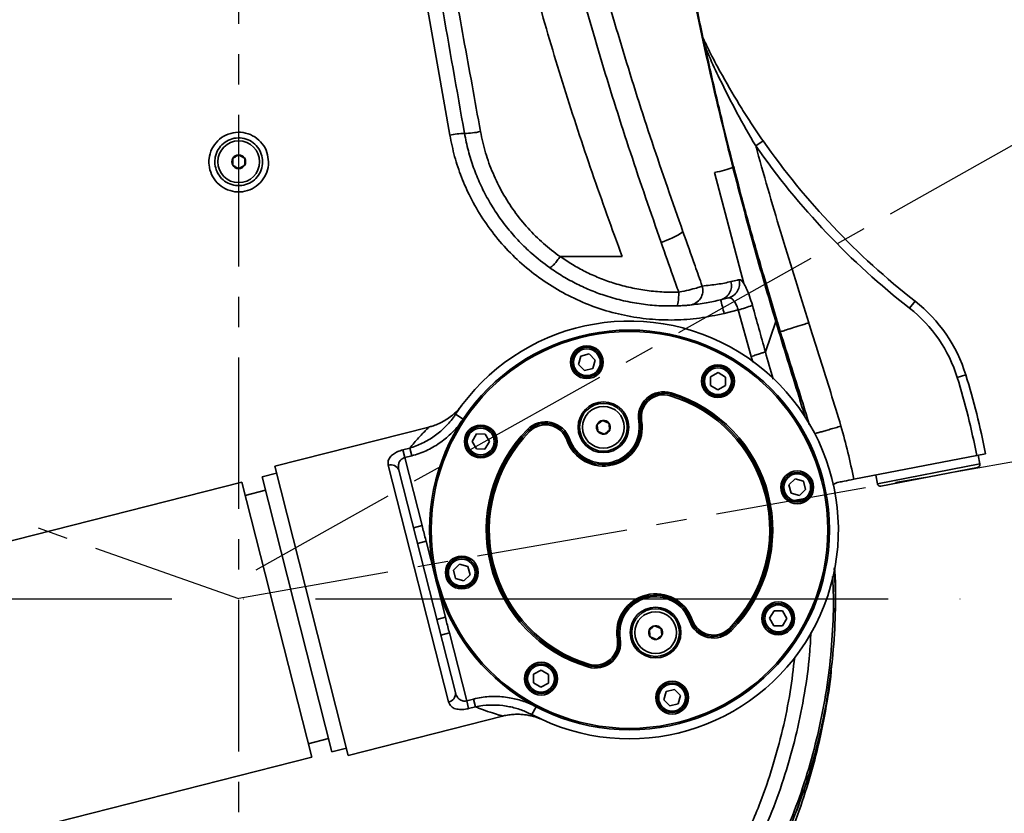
# Model space of a CAD drawing. Header units: millimetres. Extents: x -10540 to 6039, y -7467 to 6433.
# Tile 173 of 236: x -4264 to -3934, y 663 to 929. Entities that reach past the tile are written whole.
import ezdxf

# ---------------------------------------------------------------- set-up
doc = ezdxf.new("R2010")
doc.units = ezdxf.units.MM
doc.header["$LTSCALE"] = 8
doc.header["$PDSIZE"] = -1
doc.linetypes.add('ACAD_ISO04W100', pattern=[30, 24, -3, 0, -3])
doc.linetypes.add('CENTER', pattern=[10.16, 6.35, -1.27, 1.27, -1.27])
doc.layers.get('Defpoints').update_dxf_attribs({"true_color": 0x5e5e5e})
doc.layers.add('细实线层', color=7, linetype='Continuous')
doc.dimstyles.new('ISO-25', dxfattribs={"dimscale": 20, "dimtxt": 5, "dimasz": 6, "dimexe": 6, "dimexo": 0.625, "dimtad": 1, "dimtoh": 1, "dimdec": 0, "dimtxsty": 'Standard', "dimcen": 2.5, "dimclrd": 1, "dimclre": 1, "dimclrt": 4, "dimadec": 1, "dimazin": 2, "dimtfac": 1, "dimtdec": 0, "dimtmove": 0, "dimatfit": 0, "dimfxl": 1, "dimarcsym": 0})

# ---------------------------------------------------------------- blocks, each defined once
blk = doc.blocks.new('*D84')
at = {"color": 1, "lineweight": -2, "transparency": 16777216}
for p, q in [((-3737.67, 722.67), (-3737.67, -441.78)), ((-4390.83, 112.7), (-4390.83, -441.78)), ((-4270.83, -321.78), (-3857.67, -321.78))]:
    blk.add_line(p, q, dxfattribs=at)
at = {"color": 1, "transparency": 16777216}
for points in [[(-4270.83, -301.78), (-4270.83, -341.78), (-4390.83, -321.78)], [(-3857.67, -301.78), (-3857.67, -341.78), (-3737.67, -321.78)]]:
    blk.add_solid(points, dxfattribs=at)
at = {"layer": 'Defpoints', "color": 0, "transparency": 16777216}
for p in [(-3737.67, 735.17), (-4390.83, 125.2), (-3737.67, -321.78)]:
    blk.add_point(p, dxfattribs=at)
at = {"color": 4, "transparency": 16777216, "insert": (-4064.25, -239.28), "char_height": 100, "attachment_point": 5}
blk.add_mtext('{\\H1.4x;653}', dxfattribs=at)
blk = doc.blocks.new('*D85')
at = {"color": 1, "lineweight": -2, "transparency": 16777216}
for p, q in [((-1746.96, 924.1), (-1746.96, -622.79)), ((-4390.83, 112.7), (-4390.83, -622.79)), ((-4270.83, -502.79), (-1866.96, -502.79))]:
    blk.add_line(p, q, dxfattribs=at)
at = {"color": 1, "transparency": 16777216}
for points in [[(-4270.83, -482.79), (-4270.83, -522.79), (-4390.83, -502.79)], [(-1866.96, -482.79), (-1866.96, -522.79), (-1746.96, -502.79)]]:
    blk.add_solid(points, dxfattribs=at)
at = {"layer": 'Defpoints', "color": 0, "transparency": 16777216}
for p in [(-1746.96, 936.6), (-4390.83, 125.2), (-1746.96, -502.79)]:
    blk.add_point(p, dxfattribs=at)
at = {"color": 4, "transparency": 16777216, "insert": (-3068.9, -420.29), "char_height": 100, "attachment_point": 5}
blk.add_mtext('{\\H1.4x;2644}', dxfattribs=at)
blk = doc.blocks.new('*D88')
at = {"color": 1, "lineweight": -2, "transparency": 16777216}
for p, q in [((-4178.33, 3196.66), (-1466.17, 3196.66)), ((-1586.17, 255.17), (-1586.17, 3076.66)), ((-4078.33, 135.17), (-1466.17, 135.17))]:
    blk.add_line(p, q, dxfattribs=at)
at = {"color": 1, "transparency": 16777216}
for points in [[(-1606.17, 3076.66), (-1566.17, 3076.66), (-1586.17, 3196.66)], [(-1606.17, 255.17), (-1566.17, 255.17), (-1586.17, 135.17)]]:
    blk.add_solid(points, dxfattribs=at)
at = {"layer": 'Defpoints', "color": 0, "transparency": 16777216}
for p in [(-4190.83, 3196.66), (-1586.17, 3196.66), (-4090.83, 135.17)]:
    blk.add_point(p, dxfattribs=at)
at = {"color": 4, "transparency": 16777216, "insert": (-1669.45, 1665.91), "char_height": 100, "attachment_point": 5, "rotation": 90}
blk.add_mtext('{\\H1.4x;3061}', dxfattribs=at)
blk = doc.blocks.new('*U97')
at = {"color": 0, "linetype": 'CENTER', "transparency": 16777216}
blk.add_line((0, -1373.71), (0, -2), dxfattribs=at)
blk = doc.blocks.new('*D100')
at = {"layer": 'Defpoints', "color": 0, "transparency": 16777216}
for p in [(-4190.83, 2125.8), (-2909.83, 2125.17), (-3967.42, 1929.6), (-3669.79, 1679.14), (-3745.6, 667.95)]:
    blk.add_point(p, dxfattribs=at)
at = {"layer": '细实线层', "color": 1, "lineweight": -2, "transparency": 16777216}
blk.add_arc((-4001.9, 2125.71), 556.52, 292.3505, 347.5936, dxfattribs=at)
at = {"layer": '细实线层', "color": 1, "transparency": 16777216}
for points in [[(-3478.26, 2008.31), (-3438.49, 2003.97), (-3445.38, 2125.43)], [(-3784.71, 1591.78), (-3795.84, 1630.2), (-3905.53, 1577.59)]]:
    blk.add_solid(points, dxfattribs=at)
at = {"layer": '细实线层', "color": 4, "transparency": 16777216, "insert": (-3624.05, 1808.33), "char_height": 100, "attachment_point": 5, "rotation": 49.972}
blk.add_mtext('80°', dxfattribs=at)
blk = doc.blocks.new('*D102')
at = {"layer": 'Defpoints', "color": 0, "transparency": 16777216}
for p in [(-4190.83, 1962.39), (-3558.42, 1206.23), (-3038.6, 938.59), (-4190.83, 802.64), (-4190.83, 735.42)]:
    blk.add_point(p, dxfattribs=at)
at = {"layer": '细实线层', "color": 1, "lineweight": -2, "transparency": 16777216}
blk.add_arc((-4190.83, 735.42), 788.42, 18.72908, 81.27092, dxfattribs=at)
at = {"layer": '细实线层', "color": 1, "transparency": 16777216}
for points in [[(-4072.7, 1494.77), (-4069.65, 1534.65), (-4190.83, 1523.84)], [(-3424.78, 993.54), (-3463.53, 983.62), (-3414.39, 872.33)]]:
    blk.add_solid(points, dxfattribs=at)
at = {"layer": '细实线层', "color": 4, "transparency": 16777216, "insert": (-3643.51, 1387.69), "char_height": 100, "attachment_point": 5, "rotation": 320}
blk.add_mtext('80°', dxfattribs=at)
blk = doc.blocks.new('*D105')
at = {"layer": 'Defpoints', "color": 0, "transparency": 16777216}
for p in [(-4190.83, 1893.17), (-4428.18, 1280.34), (-5294.27, 1124.16), (-4190.83, 735.17), (-4190.83, 521.46)]:
    blk.add_point(p, dxfattribs=at)
at = {"layer": '细实线层', "color": 1, "lineweight": -2, "transparency": 16777216}
blk.add_arc((-4190.83, 735.17), 594.6, 101.583, 148.99841, dxfattribs=at)
at = {"layer": '细实线层', "color": 1, "transparency": 16777216}
for points in [[(-4312.23, 1337.56), (-4308.2, 1297.76), (-4190.83, 1329.77)], [(-4682.39, 1032.91), (-4718.58, 1049.95), (-4751.6, 932.86)]]:
    blk.add_solid(points, dxfattribs=at)
at = {"layer": '细实线层', "color": 4, "transparency": 16777216, "insert": (-4570.77, 1271.97), "char_height": 100, "attachment_point": 5, "rotation": 35.2907}
blk.add_mtext('60%%D', dxfattribs=at)

msp = doc.modelspace()

# ---------------------------------------------------------------- linework, layer by layer
at = {"linetype": 'Continuous', "lineweight": 35}
for p, q in [((-4120.07, 890.58), (-4145.74, 1036.09)), ((-4015.09, 888.72), (-4017.55, 887)), ((-4021.53, 840.84), (-4031.3, 878.1)), ((-4083.09, 849.9), (-4062.31, 849.9)), ((-4083.09, 849.89), (-4083.09, 849.9)), ((-4014.86, 843.46), (-4010.47, 828.55)), ((-4026.63, 836.07), (-4029.33, 835.4)), ((-4023.39, 832.02), (-4028.13, 830.84)), ((-4019.03, 816.44), (-4023.39, 832.02)), ((-3964.12, 834.93), (-3965.97, 832.57)), ((-4010.81, 828.11), (-4010.47, 828.55)), ((-4010.81, 828.11), (-4014.31, 818.02)), ((-4010.72, 827.79), (-4010.81, 828.11)), ((-4010.72, 827.79), (-4010.35, 828.18)), ((-4076.94, 813.77), (-4076.15, 816.55)), ((-4076.15, 816.55), (-4073.35, 817.26)), ((-4073.35, 817.26), (-4071.34, 815.19)), ((-4071.34, 815.19), (-4072.12, 812.41)), ((-4018.49, 814.53), (-4019.03, 816.44)), ((-4074.92, 811.7), (-4076.94, 813.77)), ((-4072.12, 812.41), (-4074.92, 811.7)), ((-4032.72, 806.71), (-4032.69, 809.6)), ((-4032.69, 809.6), (-4030.17, 811.01)), ((-4030.17, 811.01), (-4027.69, 809.53)), ((-4027.69, 809.53), (-4027.72, 806.65)), ((-3947.13, 810.26), (-3950, 809.38)), ((-4030.24, 805.23), (-4032.72, 806.71)), ((-4027.72, 806.65), (-4030.24, 805.23)), ((-4046.05, 803.72), (-4046.2, 803.24)), ((-4046.05, 803.72), (-4045.91, 804.2)), ((-4118.13, 797.04), (-4115.63, 795.38)), ((-4127.06, 792.77), (-4178.77, 779.62)), ((-4056.27, 794.74), (-4056.76, 794.66)), ((-4056.27, 794.74), (-4055.77, 794.82)), ((-4112.59, 787.95), (-4111.11, 790.43)), ((-4111.11, 790.43), (-4108.22, 790.39)), ((-4108.22, 790.39), (-4106.81, 787.87)), ((-4093.67, 791.61), (-4094.03, 791.96)), ((-4093.32, 791.26), (-4093.67, 791.61)), ((-4080.41, 788.6), (-4079.94, 788.77)), ((-4135.8, 785.11), (-4133.51, 785.69)), ((-4133.51, 785.69), (-4132.85, 783.09)), ((-4111.17, 785.43), (-4112.59, 787.95)), ((-4106.81, 787.87), (-4108.29, 785.39)), ((-4080.41, 788.6), (-4080.88, 788.44)), ((-4135.14, 782.51), (-4135.8, 785.11)), ((-4132.85, 783.09), (-4135.14, 782.51)), ((-4135.14, 782.51), (-4129.36, 759.76)), ((-4108.29, 785.39), (-4111.17, 785.43)), ((-3943.46, 783.26), (-3984.68, 775.24)), ((-3940.51, 783.83), (-3943.46, 783.26)), ((-3942.39, 780.41), (-3942.96, 783.35)), ((-4154.14, 682.71), (-4178.77, 779.62)), ((-4120.51, 700.62), (-4140.68, 779.95)), ((-3976.75, 773.73), (-3942.39, 780.41)), ((-3943.18, 779.23), (-3975.58, 772.94)), ((-4178.17, 777.25), (-4183.02, 776.02)), ((-4183.02, 776.02), (-4159.58, 683.85)), ((-4137.17, 778.3), (-4118.21, 703.73)), ((-3977.32, 776.67), (-3976.75, 773.73)), ((-4189.8, 774.29), (-4429.67, 713.31)), ((-4189.8, 774.29), (-4166.37, 682.12)), ((-4006.41, 773.34), (-4004.35, 775.36)), ((-4005.7, 770.54), (-4006.41, 773.34)), ((-4004.35, 775.36), (-4001.57, 774.57)), ((-4001.57, 774.57), (-4000.86, 771.78)), ((-4181.88, 771.56), (-4188.67, 769.83)), ((-4002.92, 769.76), (-4005.7, 770.54)), ((-4000.86, 771.78), (-4002.92, 769.76)), ((-4132.27, 759.02), (-4129.36, 759.76)), ((-4130.92, 753.74), (-4128.01, 754.48)), ((-4128.01, 754.48), (-4121.55, 729.04)), ((-4118.84, 744.76), (-4116.77, 746.77)), ((-4116.77, 746.77), (-4113.99, 745.99)), ((-4113.99, 745.99), (-4113.28, 743.19)), ((-4118.13, 741.96), (-4118.84, 744.76)), ((-4113.28, 743.19), (-4115.35, 741.18)), ((-4115.35, 741.18), (-4118.13, 741.96)), ((-4012.88, 728.66), (-4011.4, 731.14)), ((-4011.4, 731.14), (-4008.52, 731.11)), ((-4008.52, 731.11), (-4007.11, 728.59)), ((-4124.46, 728.3), (-4121.55, 729.04)), ((-4039.75, 727.77), (-4039.28, 727.93)), ((-4038.81, 728.1), (-4039.28, 727.93)), ((-4011.47, 726.14), (-4012.88, 728.66)), ((-4008.58, 726.11), (-4011.47, 726.14)), ((-4007.11, 728.59), (-4008.58, 726.11)), ((-4123.11, 723.02), (-4120.2, 723.76)), ((-4120.2, 723.76), (-4114.42, 701.01)), ((-4026.02, 724.92), (-4026.38, 725.27)), ((-4025.66, 724.57), (-4026.02, 724.92)), ((-4063.92, 721.71), (-4063.43, 721.79)), ((-4062.93, 721.88), (-4063.43, 721.79)), ((-4073.49, 713.29), (-4073.64, 712.81)), ((-4092.01, 707), (-4091.97, 709.89)), ((-4091.97, 709.89), (-4089.45, 711.3)), ((-4089.45, 711.3), (-4086.97, 709.83)), ((-4086.97, 709.83), (-4087.01, 706.94)), ((-4073.78, 712.34), (-4073.64, 712.81)), ((-4089.53, 705.53), (-4092.01, 707)), ((-4087.01, 706.94), (-4089.53, 705.53)), ((-4048.35, 701.34), (-4047.57, 704.12)), ((-4047.57, 704.12), (-4044.77, 704.83)), ((-4044.77, 704.83), (-4042.76, 702.77)), ((-4114.42, 701.01), (-4112.13, 701.59)), ((-4114.42, 701.01), (-4113.76, 698.41)), ((-4111.47, 698.99), (-4112.13, 701.59)), ((-4046.34, 699.28), (-4048.35, 701.34)), ((-4043.54, 699.99), (-4046.34, 699.28)), ((-4042.76, 702.77), (-4043.54, 699.99)), ((-4111.47, 698.99), (-4113.76, 698.41)), ((-4092.53, 696.37), (-4091.13, 699.02)), ((-4154.14, 682.71), (-4102.39, 695.86)), ((-4167.5, 686.58), (-4160.72, 688.31)), ((-4159.58, 683.85), (-4154.74, 685.08)), ((-4406.24, 621.14), (-4166.37, 682.12))]:
    msp.add_line(p, q, dxfattribs=at)
at = {"color": 4, "linetype": 'ACAD_ISO04W100'}
msp.add_line((-4405.21, 735.17), (-1762.65, 735.17), dxfattribs=at)
at = {"linetype": 'Continuous', "lineweight": 35, "flags": 128}
msp.add_lwpolyline([(-4043.35, 837.97), (-4043.35, 837.06), (-4043.39, 836.19), (-4043.45, 835.39), (-4043.54, 834.7), (-4043.66, 834.14), (-4043.8, 833.72), (-4043.95, 833.46), (-4044.12, 833.36)], dxfattribs=at)
at = {"linetype": 'Continuous', "lineweight": 35}
for centre, radius in [((-4190.83, 881.67), 7), ((-4059.85, 758.27), 67), ((-4059.85, 758.27), 66.5), ((-4074.14, 814.48), 5.5), ((-4074.14, 814.48), 5), ((-4074.14, 814.48), 4.5), ((-4030.2, 808.12), 5.5), ((-4030.2, 808.12), 5), ((-4030.2, 808.12), 4.5), ((-4068.59, 792.67), 8.5), ((-4068.59, 792.67), 8), ((-4068.59, 792.67), 7), ((-4109.7, 787.91), 5.5), ((-4109.7, 787.91), 5), ((-4109.7, 787.91), 4.5), ((-4003.63, 772.56), 5.5), ((-4003.63, 772.56), 5), ((-4003.63, 772.56), 4.5), ((-4116.06, 743.98), 5.5), ((-4116.06, 743.98), 5), ((-4116.06, 743.98), 4.5), ((-4009.99, 728.62), 5.5), ((-4009.99, 728.62), 5), ((-4009.99, 728.62), 4.5), ((-4051.1, 723.86), 8.5), ((-4051.1, 723.86), 8), ((-4051.1, 723.86), 7), ((-4089.49, 708.41), 5.5), ((-4089.49, 708.41), 5), ((-4089.49, 708.41), 4.5), ((-4045.56, 702.06), 5.5), ((-4045.56, 702.06), 5), ((-4045.56, 702.06), 4.5)]:
    msp.add_circle(centre, radius, dxfattribs=at)
at = {"color": 4}
msp.add_arc((-4190.83, 735.17), 453.16, 292.1873, 52.1873, dxfattribs=at)
at = {"linetype": 'Continuous', "lineweight": 35}
for centre, radius, start, end in [((-4114.73, 867.33), 23.85, 91.0104, 102.9504), ((-4115.11, 913.88), 22.7, 269.9161, 283.5662), ((-3810.13, 1031.88), 250, 214.9341, 231.9795), ((-3810.13, 1031.88), 253, 214.9341, 231.9795), ((-4190.83, 881.67), 2.31, 150, 210), ((-4190.83, 881.67), 2.31, 90, 150), ((-4190.83, 881.67), 2.31, 30, 90), ((-4190.83, 881.67), 2.31, 330, 30), ((-4190.83, 881.67), 2.31, 210, 270), ((-4190.83, 881.67), 2.31, 270, 330), ((-4025.34, 880.08), 0.369, 294.9206, 353.8264), ((-4058.79, 884.11), 30.96, 287.9435, 303.0171), ((-4027.88, 840.85), 4.94, 284.6359, 15.1735), ((-4040.19, 838.55), 4.94, 277.0016, 17.3414), ((-4030.59, 840.17), 4.94, 284.7342, 15.5322), ((-4107.05, 812.4), 81.05, 13.1483, 16.4813), ((-4031.53, 865.08), 34.05, 283.8319, 292.2134), ((-3994.92, 795.54), 47, 17.1261, 51.9795), ((-3994.92, 795.54), 50, 17.1261, 51.9795), ((-4059.85, 758.27), 70, 242.1624, 146.3664), ((-4190.83, 735.17), 252, 11, 17.1261), ((-4190.83, 735.17), 255, 11, 17.1261), ((-4048.38, 796.07), 8.5, 73.1189, 189.5254), ((-4048.38, 796.07), 8, 73.1189, 189.5254), ((-4048.38, 796.07), 7.5, 73.1189, 189.5254), ((-4059.85, 758.27), 47, 315.4099, 73.1189), ((-4059.85, 758.27), 47.5, 315.4099, 73.1189), ((-4059.85, 758.27), 48, 315.4099, 73.1189), ((-4087.98, 786), 8.5, 19.0034, 135.4099), ((-4087.98, 786), 8, 19.0034, 135.4099), ((-4087.98, 786), 7.5, 19.0034, 135.4099), ((-4068.59, 792.67), 13, 199.0034, 9.5254), ((-4068.59, 792.67), 12.5, 199.0034, 9.5254), ((-4068.59, 792.67), 12, 199.0034, 9.5254), ((-4068.59, 792.67), 2.31, 156.7127, 216.7127), ((-4068.59, 792.67), 2.31, 96.7127, 156.7127), ((-4068.59, 792.67), 2.31, 36.7127, 96.7127), ((-4068.59, 792.67), 2.31, 336.7127, 36.7127), ((-4059.85, 758.27), 48, 135.4099, 253.1189), ((-4059.85, 758.27), 47.5, 135.4099, 253.1189), ((-4059.85, 758.27), 47, 135.4099, 253.1189), ((-4068.59, 792.67), 2.31, 216.7127, 276.7127), ((-4068.59, 792.67), 2.31, 276.7127, 336.7127), ((-4139.76, 777.33), 2.77, 20.5337, 109.3926), ((-3943.37, 780.22), 1, 281, 11), ((-3975.77, 773.92), 1, 191, 281), ((-4051.1, 723.86), 13, 19.0034, 189.5254), ((-4051.1, 723.86), 12.5, 19.0034, 189.5254), ((-4051.1, 723.86), 12, 19.0034, 189.5254), ((-4051.1, 723.86), 2.31, 96.7127, 156.7127), ((-4051.1, 723.86), 2.31, 36.7127, 96.7127), ((-4031.72, 730.54), 8.5, 199.0034, 315.4099), ((-4031.72, 730.54), 8, 199.0034, 315.4099), ((-4031.72, 730.54), 7.5, 199.0034, 315.4099), ((-4051.1, 723.86), 2.31, 156.7127, 216.7127), ((-4051.1, 723.86), 2.31, 276.7127, 336.7127), ((-4051.1, 723.86), 2.31, 336.7127, 36.7127), ((-4071.32, 720.47), 8.5, 253.1189, 9.5254), ((-4071.32, 720.47), 8, 253.1189, 9.5254), ((-4071.32, 720.47), 7.5, 253.1189, 9.5254), ((-4051.1, 723.86), 2.31, 216.7127, 276.7127), ((-4120.95, 703.35), 2.77, 279.1362, 7.9951)]:
    msp.add_arc(centre, radius, start, end, dxfattribs=at)
for points, knots in [([(-4025.18, 879.75), (-4027.94, 890.97), (-4033.47, 913.42), (-4040.59, 947.38), (-4046.93, 981.51), (-4052.46, 1015.8), (-4057.26, 1050.19), (-4061.99, 1089.77), (-4066.36, 1134.57), (-4070.04, 1184.6), (-4072.62, 1234.7), (-4074.21, 1284.97), (-4074.87, 1335.37), (-4074.65, 1385.89), (-4073.57, 1436.41), (-4071.74, 1484.77), (-4069.31, 1530.97), (-4066.33, 1575), (-4062.63, 1618.98), (-4058.17, 1662.96), (-4052.78, 1706.93), (-4046.47, 1750.85), (-4039.36, 1794.62), (-4034.12, 1823.7), (-4031.4, 1838.21), (-4031.4, 1838.21)], [0, 0, 0, 0, 0.035973, 0.071963, 0.107968, 0.143979, 0.179984, 0.215966, 0.267929, 0.319905, 0.371886, 0.423854, 0.476171, 0.528497, 0.580823, 0.633141, 0.67884, 0.724547, 0.77025, 0.815945, 0.86195, 0.907966, 0.953988, 1, 1, 1, 1, 1]), ([(-4049.25, 854.66), (-4052.72, 864.66), (-4059.66, 884.67), (-4069.23, 915.04), (-4078.05, 945.67), (-4085.95, 976.72), (-4092.95, 1008.15), (-4099.25, 1039.9), (-4104.84, 1071.81), (-4110.3, 1107.2), (-4115.46, 1146.08), (-4120.11, 1188.47), (-4123.86, 1230.96), (-4126.75, 1273.52), (-4128.82, 1316.11), (-4130.07, 1358.73), (-4130.48, 1401.35), (-4130.04, 1441.56), (-4128.92, 1479.32), (-4127.2, 1514.66), (-4124.72, 1549.92), (-4121.38, 1585.09), (-4117.37, 1617.83), (-4112.8, 1648.15), (-4107.72, 1676.02), (-4102.18, 1701.45), (-4096.22, 1724.42), (-4090.17, 1744.98), (-4083.63, 1765.37), (-4079.02, 1778.85), (-4076.71, 1785.6)], [0, 0, 0, 0, 0.0337781, 0.06757, 0.1013567, 0.1351277, 0.1693328, 0.2035488, 0.2377681, 0.2719776, 0.3169625, 0.3619609, 0.4069619, 0.4519503, 0.4969241, 0.5419089, 0.586893, 0.6318658, 0.6692233, 0.7065994, 0.7439751, 0.7813384, 0.8186851, 0.8487214, 0.8787636, 0.908794, 0.9315865, 0.9543885, 0.9771977, 1, 1, 1, 1]), ([(-4069.56, 1782.32), (-4071.88, 1775.77), (-4076.52, 1762.68), (-4083.11, 1742.85), (-4089.23, 1722.85), (-4095.32, 1700.24), (-4101, 1674.97), (-4106.23, 1647.05), (-4110.82, 1617.2), (-4114.78, 1585.46), (-4118.06, 1551.84), (-4120.51, 1518.12), (-4122.23, 1484.33), (-4123.4, 1447.71), (-4123.92, 1408.27), (-4123.6, 1366), (-4122.42, 1323.74), (-4120.38, 1280.81), (-4117.46, 1237.23), (-4113.56, 1193.03), (-4108.66, 1148.95), (-4103.29, 1109.16), (-4097.71, 1073.67), (-4092.15, 1042.42), (-4085.91, 1011.33), (-4078.93, 980.3), (-4071.01, 949.4), (-4062.09, 918.68), (-4052.43, 888.23), (-4045.42, 868.18), (-4041.92, 858.15)], [0, 0, 0, 0, 0.022449, 0.044906, 0.067355, 0.089793, 0.12011, 0.150441, 0.180765, 0.216705, 0.252661, 0.288629, 0.324599, 0.360549, 0.405419, 0.4503, 0.495182, 0.540053, 0.587138, 0.634237, 0.681333, 0.728414, 0.76215, 0.795896, 0.829638, 0.86337, 0.897516, 0.931678, 0.965847, 1, 1, 1, 1]), ([(-4096.15, 1775.07), (-4099.18, 1766.38), (-4105.23, 1749.01), (-4113.05, 1722.48), (-4119.77, 1695.62), (-4125.43, 1668.49), (-4130.19, 1641.16), (-4134.16, 1613.69), (-4137.47, 1586.11), (-4140.56, 1554.45), (-4143.2, 1518.7), (-4145.19, 1478.86), (-4146.3, 1438.96), (-4146.61, 1399.04), (-4146.16, 1359.1), (-4144.98, 1319.71), (-4143.13, 1280.86), (-4140.62, 1242.59), (-4137.42, 1204.37), (-4133.51, 1166.22), (-4128.85, 1128.16), (-4123.39, 1090.22), (-4117.52, 1055.13), (-4111.37, 1022.88), (-4105.1, 993.47), (-4098.14, 964.24), (-4090.42, 935.22), (-4081.88, 906.47), (-4072.5, 878.01), (-4065.71, 859.27), (-4062.31, 849.9)], [0, 0, 0, 0, 0.029577, 0.0591532, 0.0887295, 0.1183065, 0.1478837, 0.1774614, 0.2070392, 0.2366172, 0.279027, 0.3214371, 0.3638473, 0.4062577, 0.4486681, 0.4910785, 0.5317926, 0.5725067, 0.6132207, 0.6539346, 0.6946485, 0.7353622, 0.7760758, 0.8080652, 0.8400546, 0.8720438, 0.9040328, 0.9360216, 0.9680104, 1, 1, 1, 1]), ([(-4024.94, 880.05), (-4026.15, 884.79), (-4028.84, 895.31), (-4032.75, 912.07), (-4036.83, 930.58), (-4040.79, 949.95), (-4044.58, 969.99), (-4048.2, 990.71), (-4051.63, 1012.09), (-4054.87, 1034.06), (-4057.85, 1056.46), (-4060.5, 1078.32), (-4062.02, 1092.72), (-4062.73, 1099.5)], [0, 0, 0, 0, 0.0659472, 0.1462461, 0.2318625, 0.3210882, 0.4124881, 0.506388, 0.6042609, 0.7038565, 0.8051756, 0.9083313, 1, 1, 1, 1]), ([(-4115.15, 891.18), (-4117.7, 905.66), (-4122.81, 934.62), (-4130.48, 978.12), (-4138.15, 1021.63), (-4143.27, 1050.66), (-4145.83, 1065.17)], [0, 0, 0, 0, 0.249917, 0.499837, 0.74992, 1, 1, 1, 1]), ([(-4141.61, 1065.88), (-4141.01, 1062.6), (-4138.02, 1046.2), (-4131.2, 1008.98), (-4123.06, 964.65), (-4115.44, 923.02), (-4111.67, 902.22), (-4109.79, 891.81)], [0, 0, 0, 0, 0.0564718, 0.2823646, 0.6411253, 0.8205635, 1, 1, 1, 1]), ([(-4035.09, 922.88), (-4034.3, 921.25), (-4032.31, 917.15), (-4028.1, 909.3), (-4023.41, 901.33), (-4018.77, 894.08), (-4016.31, 890.51), (-4015.09, 888.72)], [0, 0, 0, 0, 0.141728, 0.356354, 0.676461, 0.838239, 1, 1, 1, 1]), ([(-4017.55, 887), (-4019.68, 890.69), (-4023.95, 898.1), (-4029.04, 908.2), (-4032.53, 915.58), (-4034.05, 919.12), (-4034.49, 920.14)], [0, 0, 0, 0, 0.340613, 0.683587, 0.909114, 1, 1, 1, 1]), ([(-4180.83, 881.7), (-4180.83, 881.62), (-4180.82, 880.42), (-4181.25, 878.08), (-4182.94, 875.11), (-4185.53, 872.86), (-4188.71, 871.59), (-4192.13, 871.45), (-4195.39, 872.45), (-4198.15, 874.48), (-4200.08, 877.3), (-4200.86, 880.19), (-4200.83, 883.15), (-4199.99, 886.04), (-4197.99, 888.82), (-4195.18, 890.78), (-4191.88, 891.7), (-4188.47, 891.48), (-4185.32, 890.15), (-4182.81, 887.84), (-4181.16, 884.91), (-4180.94, 882.74), (-4180.83, 881.7)], [0, 0, 0, 0, 0.003864, 0.057663, 0.111462, 0.165211, 0.218881, 0.272478, 0.326041, 0.379627, 0.433279, 0.487012, 0.520726, 0.574497, 0.628266, 0.681986, 0.735629, 0.789214, 0.842784, 0.896389, 0.950063, 1, 1, 1, 1]), ([(-4086.64, 846.19), (-4088.67, 847.73), (-4092.24, 850.42), (-4096.83, 854.88), (-4100.69, 859.25), (-4104.2, 863.99), (-4107.31, 869.01), (-4109.96, 874.23), (-4112.17, 879.66), (-4113.96, 885.31), (-4114.75, 889.22), (-4115.15, 891.18)], [0, 0, 0, 0, 0.140261, 0.2461663, 0.3520709, 0.4609977, 0.5699238, 0.6758986, 0.7818732, 0.8909366, 1, 1, 1, 1]), ([(-4109.79, 891.81), (-4109.27, 889.42), (-4108.25, 884.64), (-4105.71, 877.75), (-4102.5, 871.17), (-4098.54, 865), (-4093.95, 859.32), (-4088.8, 854.23), (-4085.04, 851.26), (-4083.1, 849.9), (-4083.1, 849.9)], [0, 0, 0, 0, 0.143103, 0.286662, 0.429772, 0.573029, 0.716737, 0.859994, 0.999999, 1, 1, 1, 1]), ([(-4182.83, 881.78), (-4182.91, 882.61), (-4183.1, 884.35), (-4184.41, 886.7), (-4186.42, 888.54), (-4188.94, 889.6), (-4191.67, 889.78), (-4194.31, 889.04), (-4196.55, 887.47), (-4198.15, 885.25), (-4198.83, 882.94), (-4198.85, 880.58), (-4198.23, 878.26), (-4196.68, 876), (-4194.48, 874.38), (-4191.87, 873.59), (-4189.13, 873.7), (-4186.58, 874.71), (-4184.53, 876.51), (-4183.09, 878.94), (-4182.92, 880.81), (-4182.83, 881.78)], [0, 0, 0, 0, 0.049954, 0.10364, 0.157246, 0.210807, 0.264379, 0.318011, 0.371728, 0.425505, 0.479292, 0.513019, 0.56677, 0.620432, 0.674016, 0.727569, 0.781152, 0.834813, 0.888564, 0.942376, 1, 1, 1, 1]), ([(-4028.13, 830.84), (-4030.87, 830.26), (-4036.37, 829.08), (-4044.79, 828.5), (-4053.21, 828.79), (-4061.55, 830.06), (-4069.7, 832.24), (-4077.55, 835.31), (-4085, 839.26), (-4091.96, 844.01), (-4098.36, 849.5), (-4104.09, 855.69), (-4109.1, 862.47), (-4113.14, 869.45), (-4116.25, 876.48), (-4118.59, 883.42), (-4119.58, 888.19), (-4120.07, 890.58)], [0, 0, 0, 0, 0.068368, 0.136954, 0.205323, 0.273688, 0.342272, 0.410638, 0.479013, 0.547606, 0.615982, 0.684438, 0.753113, 0.821569, 0.880999, 0.94057, 1, 1, 1, 1]), ([(-4017.55, 887), (-4017.39, 886.46), (-4014.55, 876.25), (-4008.79, 856.42), (-4002.77, 837.26), (-3999.75, 827.68)], [0, 0, 0, 0, 0.027165, 0.513494, 1, 1, 1, 1]), ([(-4190.83, 883.98), (-4191.18, 883.78), (-4191.85, 883.39), (-4192.52, 883.01), (-4192.83, 882.83)], [0, 0, 0, 0, 0.534671, 1, 1, 1, 1]), ([(-4192.83, 882.83), (-4192.83, 882.72), (-4192.83, 882.23), (-4192.83, 881.44), (-4192.83, 880.79), (-4192.83, 880.52)], [0, 0, 0, 0, 0.14427, 0.645991, 1, 1, 1, 1]), ([(-4188.83, 882.83), (-4189.18, 883.03), (-4189.85, 883.42), (-4190.52, 883.8), (-4190.83, 883.98)], [0, 0, 0, 0, 0.534671, 1, 1, 1, 1]), ([(-4188.83, 880.52), (-4188.83, 880.79), (-4188.83, 881.44), (-4188.83, 882.23), (-4188.83, 882.72), (-4188.83, 882.83)], [0, 0, 0, 0, 0.354009, 0.85573, 1, 1, 1, 1]), ([(-4192.83, 880.52), (-4192.47, 880.31), (-4191.8, 879.93), (-4191.14, 879.54), (-4190.83, 879.36)], [0, 0, 0, 0, 0.534671, 1, 1, 1, 1]), ([(-4190.83, 879.36), (-4190.47, 879.57), (-4189.8, 879.95), (-4189.14, 880.34), (-4188.83, 880.52)], [0, 0, 0, 0, 0.534671, 1, 1, 1, 1]), ([(-4031.3, 878.1), (-4030.16, 878.32), (-4027.87, 878.75), (-4026.08, 879.42), (-4025.18, 879.75)], [0, 0, 0, 0, 0.499697, 1, 1, 1, 1]), ([(-4010.81, 828.11), (-4010.81, 828.11), (-4013.38, 836.67), (-4018.4, 853.82), (-4022.92, 871.1), (-4025.18, 879.75)], [0, 0, 0, 0, 0.0000011, 0.4998835, 1, 1, 1, 1]), ([(-4014.87, 843.44), (-4015.84, 846.77), (-4018.44, 855.67), (-4021.82, 867.86), (-4024.09, 876.76), (-4024.93, 880.05)], [0, 0, 0, 0, 0.274586, 0.731979, 1, 1, 1, 1]), ([(-4041.92, 858.15), (-4040.57, 854.37), (-4038.42, 848.32), (-4036.28, 842.28), (-4035.48, 840.03)], [0, 0, 0, 0, 0.6265404, 1, 1, 1, 1]), ([(-4043.35, 837.97), (-4043.97, 839.73), (-4045.94, 845.29), (-4047.91, 850.85), (-4049.25, 854.66)], [0, 0, 0, 0, 0.315928, 1, 1, 1, 1]), ([(-4083.09, 849.89), (-4083.42, 849.43), (-4084.08, 848.52), (-4085.06, 847.36), (-4085.88, 846.53), (-4086.35, 846.2), (-4086.57, 846.16), (-4086.62, 846.18), (-4086.64, 846.19)], [0, 0, 0, 0, 0.212793, 0.425585, 0.638378, 0.85117, 0.940703, 1, 1, 1, 1]), ([(-4083.1, 849.9), (-4083.1, 849.9), (-4083.1, 849.89), (-4083.09, 849.89), (-4083.09, 849.89)], [0, 0, 0, 0, 0.0028995, 1, 1, 1, 1]), ([(-4083.09, 849.9), (-4081.73, 848.98), (-4079.01, 847.16), (-4074.66, 844.8), (-4070.13, 842.74), (-4065.26, 840.97), (-4060.1, 839.55), (-4054.62, 838.53), (-4049.02, 837.94), (-4045.24, 837.96), (-4043.35, 837.97)], [0, 0, 0, 0, 0.116014, 0.232028, 0.350687, 0.469346, 0.600133, 0.730921, 0.865461, 1, 1, 1, 1]), ([(-4044.12, 833.36), (-4046.09, 833.35), (-4050.02, 833.33), (-4055.96, 833.93), (-4061.88, 835.02), (-4067.47, 836.56), (-4072.67, 838.45), (-4077.49, 840.64), (-4082.18, 843.18), (-4085.16, 845.19), (-4086.64, 846.19)], [0, 0, 0, 0, 0.130709, 0.261418, 0.395926, 0.530433, 0.646494, 0.762555, 0.881278, 1, 1, 1, 1]), ([(-4025.83, 841.5), (-4025.1, 841.67), (-4024.18, 841.89), (-4023.29, 842.1), (-4023.1, 842.15)], [0, 0, 0, 0, 0.7848828, 1, 1, 1, 1]), ([(-4023.1, 842.15), (-4022.83, 842.11), (-4022.38, 842.05), (-4021.78, 841.19), (-4021.53, 840.84)], [0, 0, 0, 0, 0.588896, 1, 1, 1, 1]), ([(-4043.35, 837.97), (-4043.01, 838.04), (-4041.54, 838.32), (-4039.17, 838.86), (-4036.69, 839.54), (-4035.88, 839.86), (-4035.48, 840.03)], [0, 0, 0, 0, 0.094481, 0.398998, 0.697853, 1, 1, 1, 1]), ([(-4035.48, 840.03), (-4033.71, 840.2), (-4030.18, 840.54), (-4027.28, 841.18), (-4025.83, 841.5)], [0, 0, 0, 0, 0.499617, 1, 1, 1, 1]), ([(-4021.53, 840.84), (-4021.25, 840.35), (-4020.63, 839.25), (-4019.6, 836.72), (-4018.97, 834.61), (-4018.65, 833.56)], [0, 0, 0, 0, 0.287508, 0.643929, 1, 1, 1, 1]), ([(-4029.33, 835.4), (-4030.88, 835.04), (-4033.96, 834.31), (-4037.71, 833.87), (-4039.59, 833.65)], [0, 0, 0, 0, 0.499654, 1, 1, 1, 1]), ([(-4026.63, 836.07), (-4026.38, 836.07), (-4025.89, 836.08), (-4025.06, 835.38), (-4024.28, 834.25), (-4023.72, 833.04), (-4023.46, 832.26), (-4023.39, 832.02)], [0, 0, 0, 0, 0.233923, 0.465382, 0.68578, 0.902644, 1, 1, 1, 1]), ([(-4039.59, 833.65), (-4039.84, 833.62), (-4040.33, 833.58), (-4041.76, 833.47), (-4043.1, 833.4), (-4043.92, 833.37), (-4044.12, 833.36)], [0, 0, 0, 0, 0.29133, 0.589305, 0.901906, 1, 1, 1, 1]), ([(-4018.65, 833.56), (-4017.21, 828.38), (-4015.77, 823.2), (-4014.31, 818.02), (-4014.31, 818.02)], [0, 0, 0, 0, 0.999996, 1, 1, 1, 1]), ([(-4010.47, 828.55), (-4010.46, 828.54), (-4010.42, 828.42), (-4010.39, 828.29), (-4010.35, 828.18), (-4010.35, 828.18)], [0, 0, 0, 0, 0.091244, 0.999844, 1, 1, 1, 1]), ([(-4001.07, 796.28), (-4001.71, 798.43), (-4003.59, 804.74), (-4006.9, 815.21), (-4009.44, 823.58), (-4010.72, 827.79)], [0, 0, 0, 0, 0.204279, 0.599286, 1, 1, 1, 1]), ([(-4010.35, 828.18), (-4010.32, 828.08), (-4009.04, 823.88), (-4006.46, 815.56), (-4002.8, 804.16), (-4000.56, 796.8), (-3999.58, 793.58)], [0, 0, 0, 0, 0.009049, 0.363086, 0.720947, 1, 1, 1, 1]), ([(-4009.29, 824.69), (-4009.19, 824.72), (-4008.99, 824.79), (-4007.35, 825.3), (-4004.93, 826.06), (-4002.38, 826.86), (-4000.61, 827.41), (-3999.9, 827.64), (-3999.75, 827.68)], [0, 0, 0, 0, 0.214307, 0.428614, 0.64292, 0.857227, 0.970231, 1, 1, 1, 1]), ([(-3999.75, 827.68), (-3999.67, 827.41), (-3998.41, 823.38), (-3996, 815.59), (-3992.38, 804.36), (-3990.1, 796.82), (-3988.96, 793.06)], [0, 0, 0, 0, 0.02352, 0.348998, 0.674475, 1, 1, 1, 1]), ([(-4014.31, 818.02), (-4014.31, 818.02), (-4013.44, 814.96), (-4012.56, 811.9), (-4011.68, 808.84)], [0, 0, 0, 0, 0.000006, 1, 1, 1, 1]), ([(-4116.17, 799.84), (-4116.19, 799.82), (-4116.22, 799.79), (-4116.35, 799.61), (-4116.59, 799.32), (-4116.95, 798.91), (-4117.53, 798.27), (-4118.52, 797.29), (-4119.95, 796.1), (-4121.74, 794.91), (-4123.62, 793.94), (-4125.41, 793.22), (-4126.56, 792.92), (-4127.06, 792.79)], [0, 0, 0, 0, 0.082916, 0.136278, 0.16325, 0.200255, 0.251243, 0.33718, 0.477165, 0.618804, 0.763616, 0.897063, 1, 1, 1, 1]), ([(-4133.51, 785.69), (-4132.08, 786.19), (-4129.18, 787.21), (-4125.29, 789.58), (-4121.83, 792.44), (-4119.53, 795.01), (-4118.41, 796.63), (-4118.13, 797.04)], [0, 0, 0, 0, 0.233079, 0.473006, 0.695949, 0.924212, 1, 1, 1, 1]), ([(-4115.63, 795.38), (-4115.94, 794.93), (-4117.17, 793.15), (-4119.73, 790.31), (-4123.56, 787.2), (-4127.95, 784.64), (-4131.2, 783.61), (-4132.85, 783.09)], [0, 0, 0, 0, 0.07639, 0.299149, 0.527954, 0.760424, 1, 1, 1, 1]), ([(-4133.51, 785.69), (-4132.5, 786.89), (-4130.82, 788.86), (-4128.88, 790.9), (-4127.65, 792.15), (-4127.02, 792.76), (-4127.04, 792.74), (-4127.05, 792.73)], [0, 0, 0, 0, 0.306493, 0.504938, 0.707033, 0.90608, 1, 1, 1, 1]), ([(-4068.86, 794.97), (-4068.95, 794.9), (-4069.34, 794.61), (-4069.98, 794.14), (-4070.5, 793.75), (-4070.71, 793.59)], [0, 0, 0, 0, 0.14427, 0.645991, 1, 1, 1, 1]), ([(-4070.71, 793.59), (-4070.67, 793.18), (-4070.58, 792.41), (-4070.49, 791.65), (-4070.44, 791.29)], [0, 0, 0, 0, 0.534671, 1, 1, 1, 1]), ([(-4066.74, 794.05), (-4067.12, 794.22), (-4067.83, 794.52), (-4068.54, 794.83), (-4068.86, 794.97)], [0, 0, 0, 0, 0.534671, 1, 1, 1, 1]), ([(-4066.47, 791.76), (-4066.52, 792.17), (-4066.61, 792.94), (-4066.7, 793.7), (-4066.74, 794.05)], [0, 0, 0, 0, 0.534671, 1, 1, 1, 1]), ([(-3997.88, 790.5), (-3997.87, 790.5), (-3997.68, 790.56), (-3996.98, 790.76), (-3995.81, 791.09), (-3994.33, 791.52), (-3992.66, 791.99), (-3990.85, 792.51), (-3989.59, 792.88), (-3988.96, 793.06)], [0, 0, 0, 0, 0.01227, 0.176892, 0.341513, 0.506135, 0.670757, 0.835378, 1, 1, 1, 1]), ([(-3988.96, 793.06), (-3988.15, 790.11), (-3986.53, 784.22), (-3985.3, 778.24), (-3984.68, 775.24)], [0, 0, 0, 0, 0.499524, 1, 1, 1, 1]), ([(-4070.44, 791.29), (-4070.07, 791.13), (-4069.36, 790.82), (-4068.65, 790.52), (-4068.32, 790.38)], [0, 0, 0, 0, 0.534671, 1, 1, 1, 1]), ([(-4068.32, 790.38), (-4068.11, 790.54), (-4067.59, 790.93), (-4066.95, 791.4), (-4066.56, 791.7), (-4066.47, 791.76)], [0, 0, 0, 0, 0.354009, 0.85573, 1, 1, 1, 1]), ([(-4140.68, 779.95), (-4140.74, 780.45), (-4140.85, 781.37), (-4140.18, 782.65), (-4139.08, 783.7), (-4137.59, 784.56), (-4136.4, 784.93), (-4135.8, 785.11)], [0, 0, 0, 0, 0.253681, 0.461619, 0.648059, 0.825098, 1, 1, 1, 1]), ([(-4135.14, 782.51), (-4135.39, 782.43), (-4135.69, 782.33), (-4136.22, 782.01), (-4136.74, 781.54), (-4137.2, 780.69), (-4137.4, 779.58), (-4137.25, 778.77), (-4137.17, 778.3)], [0, 0, 0, 0, 0.128703, 0.152656, 0.314299, 0.496983, 0.715863, 1, 1, 1, 1]), ([(-3991.67, 773.34), (-3991.62, 773.39), (-3991.19, 773.87), (-3990.38, 774.08), (-3989.65, 774.28)], [0, 0, 0, 0, 0.102353, 1, 1, 1, 1]), ([(-3984.68, 775.24), (-3985.79, 775.03), (-3987.54, 774.69), (-3989.09, 774.39), (-3989.65, 774.28)], [0, 0, 0, 0, 0.635024, 1, 1, 1, 1]), ([(-4129.36, 759.76), (-4129.01, 758.31), (-4128.58, 756.55), (-4128.1, 754.79), (-4128.01, 754.48)], [0, 0, 0, 0, 0.8195678, 1, 1, 1, 1]), ([(-3991.21, 745.38), (-3991.05, 742.55), (-3990.66, 735.23), (-3991.04, 723.38), (-3992.27, 709.93), (-3994.45, 696.56), (-3997.52, 683.36), (-4001.45, 670.41), (-4006.24, 657.76), (-4011.91, 645.48), (-4018.4, 633.58), (-4025.68, 622.13), (-4033.7, 611.2), (-4042.43, 600.86), (-4051.85, 591.15), (-4061.92, 582.09), (-4072.58, 573.71), (-4083.77, 566.06), (-4095.43, 559.21), (-4107.51, 553.19), (-4119.98, 548), (-4132.79, 543.64), (-4145.84, 540.15), (-4159.88, 537.41), (-4174.9, 535.54), (-4185.52, 535.29), (-4190.83, 535.17)], [0, 0, 0, 0, 0.026266, 0.067907, 0.109555, 0.151346, 0.193184, 0.234975, 0.276623, 0.318302, 0.360125, 0.401996, 0.443818, 0.485497, 0.527124, 0.568894, 0.610712, 0.652482, 0.694108, 0.735575, 0.777185, 0.818844, 0.860454, 0.901922, 0.950961, 1, 1, 1, 1]), ([(-4190.83, 535.54), (-4185.54, 535.66), (-4174.95, 535.9), (-4159.99, 537.75), (-4146, 540.49), (-4133, 543.98), (-4120.24, 548.33), (-4107.82, 553.51), (-4095.79, 559.52), (-4084.19, 566.35), (-4073.06, 573.97), (-4062.44, 582.31), (-4052.42, 591.34), (-4043.04, 601.01), (-4034.34, 611.3), (-4026.35, 622.18), (-4019.1, 633.58), (-4012.63, 645.43), (-4006.99, 657.66), (-4002.2, 670.25), (-3998.27, 683.15), (-3995.2, 696.3), (-3993, 709.61), (-3991.75, 723.02), (-3991.34, 734.05), (-3991.67, 740.59), (-3991.78, 742.64)], [0, 0, 0, 0, 0.049394, 0.098786, 0.14056, 0.182478, 0.224447, 0.266367, 0.308143, 0.350054, 0.392108, 0.434211, 0.476266, 0.518177, 0.560152, 0.602269, 0.644436, 0.686555, 0.72853, 0.770485, 0.812582, 0.854728, 0.896824, 0.938779, 0.980754, 1, 1, 1, 1]), ([(-3990.92, 729.2), (-3990.78, 734.31), (-3990.64, 739.82), (-3991.11, 745.3), (-3991.14, 745.71)], [0, 0, 0, 0, 0.926619, 1, 1, 1, 1]), ([(-4121.55, 729.04), (-4121.2, 727.59), (-4120.77, 725.83), (-4120.29, 724.07), (-4120.2, 723.76)], [0, 0, 0, 0, 0.8195678, 1, 1, 1, 1]), ([(-4051.37, 726.16), (-4051.46, 726.09), (-4051.85, 725.8), (-4052.48, 725.32), (-4053.01, 724.94), (-4053.22, 724.77)], [0, 0, 0, 0, 0.14427, 0.645991, 1, 1, 1, 1]), ([(-4049.25, 725.24), (-4049.63, 725.41), (-4050.34, 725.71), (-4051.04, 726.01), (-4051.37, 726.16)], [0, 0, 0, 0, 0.534671, 1, 1, 1, 1]), ([(-3999.04, 723.89), (-3999.16, 721.45), (-3999.52, 714.62), (-4001.09, 703.48), (-4003.65, 690.55), (-4007.1, 677.85), (-4011.38, 665.42), (-4016.51, 653.32), (-4022.44, 641.58), (-4029.16, 630.24), (-4036.6, 619.39), (-4044.76, 609.07), (-4053.63, 599.35), (-4063.15, 590.23), (-4073.29, 581.77), (-4083.96, 574.02), (-4095.07, 567.06), (-4106.59, 560.93), (-4118.46, 555.61), (-4130.67, 551.09), (-4143.14, 547.39), (-4155.41, 544.61), (-4167.41, 542.74), (-4179.1, 541.62), (-4186.92, 541.48), (-4190.83, 541.41)], [0, 0, 0, 0, 0.025211, 0.070383, 0.11561, 0.160786, 0.205808, 0.250808, 0.295961, 0.341165, 0.386314, 0.43131, 0.476359, 0.521567, 0.566827, 0.612033, 0.65708, 0.701477, 0.746024, 0.790626, 0.83518, 0.879581, 0.919706, 0.959872, 1, 1, 1, 1]), ([(-4053.22, 724.77), (-4053.17, 724.37), (-4053.08, 723.6), (-4052.99, 722.84), (-4052.95, 722.48)], [0, 0, 0, 0, 0.534671, 1, 1, 1, 1]), ([(-4050.83, 721.57), (-4050.61, 721.73), (-4050.09, 722.12), (-4049.45, 722.59), (-4049.06, 722.88), (-4048.98, 722.95)], [0, 0, 0, 0, 0.354009, 0.85573, 1, 1, 1, 1]), ([(-4048.98, 722.95), (-4049.03, 723.36), (-4049.12, 724.13), (-4049.21, 724.89), (-4049.25, 725.24)], [0, 0, 0, 0, 0.534671, 1, 1, 1, 1]), ([(-4052.95, 722.48), (-4052.57, 722.32), (-4051.86, 722.01), (-4051.16, 721.71), (-4050.83, 721.57)], [0, 0, 0, 0, 0.534671, 1, 1, 1, 1]), ([(-4190.83, 545.88), (-4187.02, 545.95), (-4179.4, 546.08), (-4168.02, 547.18), (-4155.28, 549.17), (-4141.27, 552.46), (-4126.18, 557.35), (-4111.55, 563.48), (-4098.39, 570.34), (-4086.66, 577.69), (-4076.26, 585.25), (-4066.38, 593.51), (-4057.09, 602.4), (-4047.73, 612.68), (-4038.55, 624.51), (-4029.8, 637.98), (-4022.21, 652.12), (-4016.26, 665.86), (-4011.74, 678.99), (-4008.4, 691.38), (-4005.89, 703.63), (-4004.93, 711.79), (-4004.48, 715.68)], [0, 0, 0, 0, 0.041291, 0.08262, 0.123908, 0.181086, 0.238468, 0.295845, 0.353016, 0.399409, 0.445965, 0.492577, 0.539135, 0.58553, 0.6435, 0.701678, 0.759859, 0.817834, 0.864215, 0.910756, 0.957348, 1, 1, 1, 1]), ([(-4115.62, 549.85), (-4110.91, 551.88), (-4101.51, 555.94), (-4088.05, 563.39), (-4075.12, 571.79), (-4062.87, 581.2), (-4051.39, 591.52), (-4040.77, 602.65), (-4031.03, 614.57), (-4022.21, 627.25), (-4014.39, 640.57), (-4007.64, 654.42), (-4001.97, 668.72), (-3997.44, 683.46), (-3993.96, 698.51), (-3992.63, 708.72), (-3991.97, 713.8)], [0, 0, 0, 0, 0.071313, 0.142442, 0.213752, 0.285616, 0.357185, 0.428353, 0.499542, 0.571183, 0.642997, 0.71427, 0.785404, 0.856822, 0.928735, 1, 1, 1, 1]), ([(-4066.02, 574.01), (-4065.2, 574.7), (-4061.48, 577.87), (-4054.82, 584.22), (-4046.13, 593.15), (-4037.65, 602.95), (-4029.68, 613.31), (-4022.29, 624.24), (-4015.55, 635.73), (-4009.63, 647.53), (-4004.55, 659.59), (-4000.3, 671.85), (-3996.77, 684.5), (-3994.11, 697.51), (-3992.61, 706.55), (-3992.22, 711.2), (-3992.21, 711.39)], [0, 0, 0, 0, 0.0199299, 0.0912299, 0.1720985, 0.2530219, 0.3338778, 0.4172466, 0.5006931, 0.5840542, 0.6653732, 0.746772, 0.8280953, 0.9122353, 0.9964552, 1, 1, 1, 1]), ([(-4118.21, 703.73), (-4118.03, 703.2), (-4117.72, 702.31), (-4116.88, 701.44), (-4116.19, 701.09), (-4115.6, 700.93), (-4115.16, 700.9), (-4114.71, 700.94), (-4114.52, 700.98), (-4114.42, 701.01)], [0, 0, 0, 0, 0.341119, 0.571052, 0.726111, 0.779647, 0.905195, 0.948707, 1, 1, 1, 1]), ([(-4113.76, 698.41), (-4113.96, 698.36), (-4114.82, 698.16), (-4116.45, 698), (-4118.27, 698.26), (-4119.84, 699.07), (-4120.27, 700.05), (-4120.51, 700.62)], [0, 0, 0, 0, 0.059386, 0.250317, 0.469931, 0.693234, 1, 1, 1, 1]), ([(-4112.13, 701.59), (-4111.25, 701.79), (-4108.76, 702.34), (-4104.51, 702.57), (-4099.73, 702.08), (-4095.19, 700.93), (-4092.5, 699.66), (-4091.13, 699.02)], [0, 0, 0, 0, 0.125917, 0.353251, 0.587071, 0.791212, 1, 1, 1, 1]), ([(-4092.53, 696.37), (-4093.73, 696.93), (-4096.15, 698.08), (-4100.2, 699.15), (-4104.53, 699.67), (-4108.37, 699.57), (-4110.67, 699.14), (-4111.47, 698.99)], [0, 0, 0, 0, 0.2036359, 0.4116518, 0.6401385, 0.8742614, 1, 1, 1, 1]), ([(-4102.4, 695.88), (-4102.38, 695.88), (-4102.27, 695.85), (-4102.76, 695.99), (-4104.03, 696.36), (-4106.47, 697.12), (-4109.24, 698.09), (-4111.01, 698.81), (-4111.47, 698.99)], [0, 0, 0, 0, 0.027907, 0.207479, 0.372666, 0.635736, 0.906293, 1, 1, 1, 1]), ([(-4102.39, 695.84), (-4102.17, 695.9), (-4101.33, 696.14), (-4099.86, 696.36), (-4098.04, 696.51), (-4096.32, 696.48), (-4094.73, 696.32), (-4093.32, 696.08), (-4092.13, 695.78), (-4091.23, 695.51), (-4090.6, 695.29), (-4090.2, 695.13), (-4089.93, 695.03), (-4089.74, 694.95), (-4089.61, 694.89), (-4089.55, 694.87), (-4089.56, 694.87), (-4089.56, 694.87)], [0, 0, 0, 0, 0.043331, 0.163825, 0.278624, 0.386898, 0.487496, 0.578717, 0.657444, 0.717525, 0.758403, 0.790736, 0.820067, 0.857758, 0.913181, 0.995372, 1, 1, 1, 1])]:
    msp.add_open_spline(points, degree=3, knots=knots, dxfattribs=at)
msp.add_open_spline([(-4019.03, 816.44), (-4018.48, 816.6), (-4017.37, 816.92), (-4015.92, 817.39), (-4014.79, 817.79), (-4014.47, 817.94), (-4014.31, 818.02)], degree=3, dxfattribs=at)
at = {"layer": '细实线层', "color": 2, "linetype": 'CENTER'}
for p, q in [((-4185.01, 744.86), (-3173.74, 1312.62)), ((-4190.83, 735.17), (-5294.27, 1124.16)), ((-4190.83, 735.42), (-3038.6, 938.59))]:
    msp.add_line(p, q, dxfattribs=at)

# ---------------------------------------------------------------- block references
at = {"color": 4, "linetype": 'CENTER'}
msp.add_blockref('*U97', (-4190.83, 1895.17), dxfattribs=at)

# ---------------------------------------------------------------- dimensions: what is measured, and where the dimension line sits
dim = msp.add_linear_dim(base=(-1586.17, 3196.66), p1=(-4090.83, 135.17), p2=(-4190.83, 3196.66), angle=90, text='{\\H1.4x;<>}', dimstyle='ISO-25')
dim.commit()
dim.dimension.update_dxf_attribs({"geometry": '*D88', "text_midpoint": (-1669.45, 1665.91)})
for base, p2, picture, middle in [((-1746.96, -502.79), (-1746.96, 936.6), '*D85', (-3068.9, -420.29)), ((-3737.67, -321.78), (-3737.67, 735.17), '*D84', (-4064.25, -239.28))]:
    dim = msp.add_linear_dim(base=base, p1=(-4390.83, 125.2), p2=p2, text='{\\H1.4x;<>}', dimstyle='ISO-25')
    dim.commit()
    dim.dimension.update_dxf_attribs({"geometry": picture, "text_midpoint": middle})
at = {"layer": '细实线层', "color": 2}
for base, line1, line2, picture, middle in [((-3669.79, 1679.14), ((-4190.83, 2125.8), (-2909.83, 2125.17)), ((-3967.42, 1929.6), (-3745.6, 667.95)), '*D100', (-3624.05, 1808.33)), ((-3558.42, 1206.23), ((-4190.83, 735.42), (-3038.6, 938.59)), ((-4190.83, 802.64), (-4190.83, 1962.39)), '*D102', (-3643.51, 1387.69))]:
    dim = msp.add_angular_dim_2l(base=base, line1=line1, line2=line2, dimstyle='ISO-25', dxfattribs=at)
    dim.commit()
    dim.dimension.update_dxf_attribs({"geometry": picture, "text_midpoint": middle})
dim = msp.add_angular_dim_2l(base=(-4428.18, 1280.34), line1=((-4190.83, 521.46), (-4190.83, 1893.17)), line2=((-4190.83, 735.17), (-5294.27, 1124.16)), text='60%%D', dimstyle='ISO-25', dxfattribs=at)
dim.commit()
dim.dimension.update_dxf_attribs({"geometry": '*D105', "text_midpoint": (-4570.77, 1271.97)})

doc.saveas('drawing.dxf')
